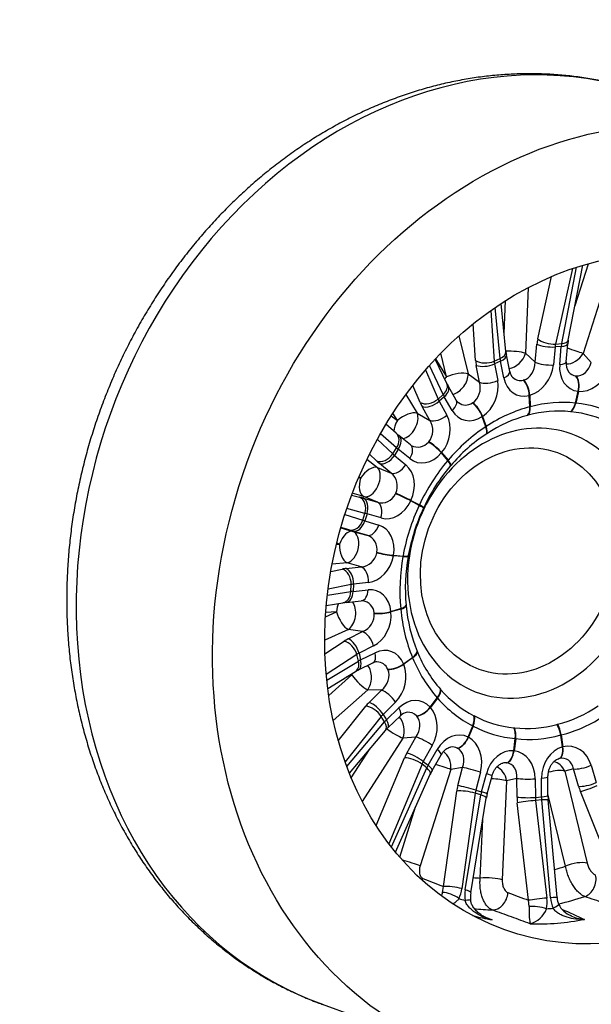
# Model space of a CAD drawing. Header units: millimetres. Extents: x 0 to 1782, y 0 to 1260.
# Tile 3 of 11: x 1022 to 1232, y 192 to 553. Entities that reach past the tile are written whole.
import ezdxf

# ---------------------------------------------------------------- set-up
doc = ezdxf.new("R2010")
doc.units = ezdxf.units.MM
doc.header["$LTSCALE"] = 6
doc.layers.add('CAP355H', color=7, linetype='Continuous')
doc.layers.add('Default', color=7, linetype='Continuous')

# ---------------------------------------------------------------- blocks, each defined once
blk = doc.blocks.new('SE1')
at = {"layer": 'CAP355H', "color": 7, "linetype": 'Continuous'}
for p, q in [((1223.87, 435.47), (1229.22, 462.92)), ((1226.33, 448.09), (1231.23, 463.49)), ((1240.44, 465.56), (1229.29, 430.53)), ((1225.35, 461.69), (1219.2, 433.99)), ((1221.44, 434.17), (1226.91, 462.2)), ((1212.62, 435.85), (1217.71, 458.79)), ((1209.14, 454.73), (1208.08, 430.61)), ((1200.93, 431.29), (1199.2, 448.89)), ((1200.29, 437.82), (1200.82, 449.93)), ((1195.35, 446.27), (1196.63, 427.67)), ((1198.79, 428.64), (1196.95, 447.39)), ((1189.83, 427.94), (1188.91, 441.4)), ((1183.71, 436.98), (1187.09, 423.05)), ((1211.68, 427.32), (1212.32, 433.92)), ((1219.2, 433.99), (1221.44, 434.17)), ((1223.08, 427.46), (1223.67, 434.06)), ((1179.18, 421.93), (1177.07, 430.62)), ((1208.08, 430.61), (1211.68, 427.32)), ((1219.02, 432.93), (1218.38, 426.33)), ((1221.3, 433.12), (1219.02, 432.93)), ((1220.71, 426.52), (1221.3, 433.12)), ((1229.29, 430.53), (1232.31, 427.19)), ((1179.25, 419.52), (1175.02, 428.48)), ((1175.09, 428.55), (1179.18, 421.93)), ((1196.63, 427.67), (1198.79, 428.64)), ((1198.95, 427.67), (1196.75, 426.69)), ((1196.75, 426.69), (1197.92, 420.55)), ((1200.17, 421.56), (1198.95, 427.67)), ((1202.35, 423.89), (1201.12, 430)), ((1171.42, 424.48), (1176.02, 413.77)), ((1177.9, 415.44), (1172.86, 426.11)), ((1187.09, 423.05), (1191.24, 420.01)), ((1191.24, 420.01), (1190.07, 426.15)), ((1169.43, 412.52), (1166.74, 418.79)), ((1182.71, 413.41), (1179.82, 418.43)), ((1226.46, 412.32), (1227.45, 416.64)), ((1227.59, 416.62), (1226.6, 412.3)), ((1164.18, 415.41), (1168.38, 408.6)), ((1176.02, 413.77), (1177.9, 415.44)), ((1178.32, 414.66), (1176.41, 412.97)), ((1176.41, 412.97), (1179.25, 407.91)), ((1181.2, 409.64), (1178.32, 414.66)), ((1209.74, 410.93), (1209.54, 415.15)), ((1209.68, 415.19), (1209.88, 410.97)), ((1226.46, 412.32), (1226.6, 412.3)), ((1161.11, 405.9), (1159.45, 408.6)), ((1168.38, 408.6), (1173, 405.98)), ((1173, 405.98), (1170.16, 411.04)), ((1209.74, 410.93), (1209.88, 410.97)), ((1224.89, 409.12), (1224.65, 409.15)), ((1158.86, 407.68), (1161.11, 405.9)), ((1193.59, 403.65), (1192.24, 407.36)), ((1192.37, 407.44), (1193.72, 403.74)), ((1209.15, 407.88), (1208.91, 407.82)), ((1160.64, 401.26), (1156.89, 404.54)), ((1193.59, 403.65), (1193.72, 403.74)), ((1153.71, 399.06), (1159.38, 393.67)), ((1160.79, 395.87), (1154.84, 401.07)), ((1165.89, 396.99), (1161.65, 400.41)), ((1193.92, 401.09), (1193.7, 400.95)), ((1159.38, 393.67), (1160.79, 395.87)), ((1161.43, 395.35), (1160, 393.12)), ((1165.66, 391.92), (1161.43, 395.35)), ((1166.18, 396.8), (1165.89, 396.99)), ((1179.58, 391.19), (1177.23, 394.01)), ((1177.33, 394.13), (1179.68, 391.32)), ((1149.9, 391.71), (1153.77, 388.67)), ((1153.42, 391.09), (1150.81, 393.56)), ((1160, 393.12), (1164.2, 389.64)), ((1179.58, 391.19), (1179.68, 391.32)), ((1153.77, 388.67), (1158.75, 386.61)), ((1158.75, 386.61), (1154.56, 390.09)), ((1180.69, 389.41), (1180.51, 389.2)), ((1146.83, 384.98), (1147.57, 384.76)), ((1147.57, 384.76), (1146.95, 385.25)), ((1144.25, 378.55), (1147.18, 377.79)), ((1148.75, 377.97), (1144.51, 379.24)), ((1148.61, 377.39), (1153.74, 375.91)), ((1153.74, 375.91), (1148.75, 377.97)), ((1169.09, 374.77), (1165.99, 376.42)), ((1166.06, 376.57), (1169.15, 374.92)), ((1149.15, 371.84), (1142.48, 373.57)), ((1169.09, 374.77), (1169.15, 374.92)), ((1170.76, 373.97), (1170.64, 373.72)), ((1141.75, 371.36), (1148.35, 369.32)), ((1148.35, 369.32), (1149.15, 371.84)), ((1149.93, 371.63), (1149.12, 369.08)), ((1149.12, 369.08), (1154.24, 367.54)), ((1155.07, 370.15), (1149.93, 371.63)), ((1140.28, 366.52), (1144.69, 365.2)), ((1143.36, 365.76), (1140.33, 366.69)), ((1144.69, 365.2), (1149.88, 363.79)), ((1149.88, 363.79), (1144.77, 365.33)), ((1138.69, 360.48), (1139.88, 360.58)), ((1139.88, 360.58), (1138.79, 360.9)), ((1163.13, 356), (1159.61, 356.3)), ((1159.64, 356.46), (1163.16, 356.16)), ((1163.13, 356), (1163.16, 356.16)), ((1165.1, 356.31), (1165.05, 356.03)), ((1136.62, 350.54), (1140.78, 351.36)), ((1142.62, 353.62), (1137.1, 353.18)), ((1142.31, 351.59), (1147.81, 352.21)), ((1147.81, 352.21), (1142.62, 353.62)), ((1144.12, 345.7), (1135.64, 344.03)), ((1144.01, 343.11), (1144.12, 345.7)), ((1144.96, 345.83), (1144.84, 343.21)), ((1144.84, 343.21), (1150.34, 343.77)), ((1150.46, 346.45), (1144.96, 345.83)), ((1135.37, 341.77), (1144.01, 343.11)), ((1134.99, 338.05), (1141.08, 339)), ((1142.35, 339.15), (1147.84, 339.71)), ((1158.71, 335.79), (1162.29, 336.86)), ((1162.31, 336.7), (1158.72, 335.63)), ((1162.31, 336.7), (1162.29, 336.86)), ((1164.27, 338.13), (1164.29, 337.86)), ((1134.68, 333.87), (1138.78, 335.72)), ((1138.78, 335.72), (1134.78, 335.39)), ((1143.11, 329.18), (1134.42, 325.28)), ((1148.33, 328.43), (1143.11, 329.18)), ((1143.03, 325.76), (1148.33, 328.43)), ((1134.5, 320.3), (1141.56, 324.92)), ((1152.29, 323.15), (1146.99, 320.48)), ((1146.19, 320.01), (1134.96, 312.67)), ((1146.77, 317.61), (1146.19, 320.01)), ((1146.99, 320.48), (1147.58, 318.04)), ((1147.58, 318.04), (1152.89, 320.65)), ((1163.36, 316.57), (1166.63, 318.92)), ((1166.69, 318.78), (1163.41, 316.44)), ((1166.69, 318.78), (1166.63, 318.92)), ((1168.34, 321.23), (1168.43, 320.99)), ((1135.17, 310.56), (1146.77, 317.61)), ((1146.8, 314.34), (1152.11, 316.95)), ((1135.51, 307.56), (1145.71, 313.75)), ((1135.86, 305.03), (1144.4, 312.61)), ((1144.4, 312.61), (1142.25, 311.65)), ((1176.91, 307.25), (1177.07, 307.07)), ((1150.18, 307.03), (1137.53, 295.8)), ((1155.25, 306.89), (1150.18, 307.03)), ((1150.71, 302.42), (1155.25, 306.89)), ((1173.13, 300.69), (1175.75, 304.09)), ((1175.85, 303.99), (1173.22, 300.59)), ((1175.85, 303.99), (1175.75, 304.09)), ((1139.39, 288.39), (1149.46, 301.05)), ((1160.37, 302.51), (1155.82, 298.04)), ((1157.07, 296.03), (1161.64, 300.45)), ((1155.15, 297.29), (1141.87, 280.61)), ((1156.37, 295.3), (1155.15, 297.29)), ((1155.82, 298.04), (1157.07, 296.03)), ((1157.6, 293.11), (1162.18, 297.53)), ((1189.16, 297.57), (1189.37, 297.46)), ((1142.51, 278.86), (1156.37, 295.3)), ((1187.07, 289.7), (1188.77, 293.83)), ((1188.89, 293.77), (1187.19, 289.64)), ((1188.89, 293.77), (1188.77, 293.83)), ((1203.87, 293.13), (1204.11, 293.1)), ((1219.61, 294.37), (1219.85, 294.43)), ((1143.44, 276.43), (1156.69, 292.13)), ((1163.14, 289.33), (1148.2, 266.02)), ((1167.9, 289.7), (1163.14, 289.33)), ((1164.58, 283.86), (1167.9, 289.7)), ((1221.25, 290.51), (1221.11, 290.47)), ((1221.72, 286.1), (1221.11, 290.47)), ((1221.25, 290.51), (1221.86, 286.14)), ((1173.92, 286.57), (1170.6, 280.73)), ((1203.81, 284.67), (1204.39, 289.14)), ((1204.53, 289.12), (1203.95, 284.66)), ((1204.53, 289.12), (1204.39, 289.14)), ((1144.14, 274.73), (1150.84, 285.2)), ((1153.31, 257.2), (1163.7, 282.08)), ((1172.37, 279.34), (1175.74, 285.15)), ((1173.84, 277.42), (1177.2, 283.23)), ((1170.13, 279.76), (1157.95, 250.58)), ((1158.89, 249.36), (1171.88, 278.38)), ((1171.88, 278.38), (1170.13, 279.76)), ((1170.6, 280.73), (1172.37, 279.34)), ((1185.03, 278.55), (1180.72, 277.83)), ((1183.29, 271.9), (1185.03, 278.55)), ((1232.25, 279.37), (1234.11, 273.02)), ((1160.37, 247.52), (1173.17, 276.12)), ((1180.72, 277.83), (1169.46, 242.46)), ((1191.61, 276.89), (1189.88, 270.23)), ((1192, 269.6), (1193.79, 276.24)), ((1194.07, 268.83), (1195.86, 275.47)), ((1216.39, 268.28), (1216.39, 275.11)), ((1225.76, 278.03), (1222.56, 277.2)), ((1222.56, 277.2), (1230.77, 243.41)), ((1227.62, 271.68), (1225.76, 278.03)), ((1201.19, 273.65), (1199.59, 237.29)), ((1204.97, 274.53), (1201.19, 273.65)), ((1205.02, 267.7), (1204.97, 274.53)), ((1211.71, 274.41), (1211.76, 267.58)), ((1214.04, 267.76), (1214.04, 274.6)), ((1177.98, 234.81), (1182.89, 269.88)), ((1189.67, 269.13), (1184.76, 234.06)), ((1186.03, 233.68), (1191.76, 268.5)), ((1191.76, 268.5), (1189.67, 269.13)), ((1189.88, 270.23), (1192, 269.6)), ((1211.76, 267.58), (1214.04, 267.76)), ((1222.86, 242.29), (1216.39, 268.9)), ((1241.6, 236.49), (1228.29, 269.76)), ((1161.93, 245.67), (1167.79, 264.09)), ((1188.02, 232.49), (1193.74, 267.31)), ((1209.29, 229.8), (1205.14, 265.63)), ((1214.08, 266.63), (1211.84, 266.45)), ((1211.84, 266.45), (1215.99, 230.62)), ((1217.35, 230.73), (1214.08, 266.63)), ((1219.73, 230.76), (1216.46, 266.67)), ((1191.51, 237.96), (1192.45, 259.48)), ((1177.7, 232.71), (1177.98, 234.81)), ((1209.53, 227.55), (1209.29, 229.8)), ((1133.52, 191.61), (1183.65, 173.49))]:
    blk.add_line(p, q, dxfattribs=at)
for centre, radius, start, end in [((1239.74, 432.53), 16.14, 169.5328, 174.5856), ((1216.24, 432.96), 15.41, 186.2433, 191.0746), ((1227.94, 426.69), 4.92, 171.049, 217.456), ((1205.97, 424.42), 3.66, 188.2457, 225.6526), ((1195.57, 427.42), 18.13, 205.8345, 209.7294), ((1184.9, 414.56), 2.48, 207.7387, 234.9937), ((1220.29, 366.83), 42.54, 84.1128, 105.1881), ((1221.38, 370.91), 38.37, 61.9981, 84.7493), ((1222.01, 358.58), 50.95, 104.8999, 123.4589), ((1188.33, 433.3), 42.35, 229.1665, 230.9601), ((1227.32, 349.95), 61.08, 123.3982, 139.7654), ((1233.25, 344.68), 69.02, 139.8323, 154.8826), ((1235.2, 343.59), 71.25, 154.9845, 169.7201), ((1230.71, 344.18), 66.72, 169.7686, 185.2017), ((1145.23, 311.07), 28.24, 95.8714, 98.4611), ((1148.05, 338.2), 1.53, 76.9146, 97.6767), ((1221.59, 342.98), 57.52, 185.1093, 202.2229), ((1212.58, 338.74), 47.58, 201.9116, 221.4483), ((1153.48, 314.42), 2.88, 88.4977, 118.494), ((1154.16, 299.49), 16.57, 116.3604, 120.6481), ((1207.66, 333.53), 40.45, 220.8711, 242.7783), ((1208.38, 340.03), 47.03, 284.1169, 304.2419), ((1165.22, 294.69), 4.16, 97.7441, 136.9624), ((1207.28, 331.01), 38.04, 241.896, 264.8515), ((1168.38, 282.06), 15.44, 134.2927, 139.2462), ((1208.63, 333.45), 40.6, 263.6038, 285.697), ((1188.24, 269.21), 16.58, 150.3012, 155.3481), ((1211.89, 264.17), 18.42, 165.3466, 170.1983), ((1237.21, 268.42), 20.82, 180.3805, 184.8278), ((1171.85, 235.81), 13.03, 335.5388, 352.2782), ((1200.33, 231.35), 14.48, 170.7343, 186.3316), ((1197.18, 230.96), 9.29, 170.5432, 186.4502), ((1202.4, 229.02), 13.68, 350.197, 6.7067), ((1231.21, 231.98), 13.92, 185.1555, 201.4809), ((1228.29, 231.46), 8.58, 184.6506, 201.6085), ((1227.71, 231.91), 8.22, 206.0803, 249.7395), ((1211.32, 308.24), 87.02, 254.9447, 259.8027), ((1236.2, 225.67), 26.74, 175.9608, 189.6782), ((1207.51, 229.8), 8.93, 285.1352, 339.6307), ((6071.17, 10947.79), 11767.09, 245.660361, 245.705102), ((5231.88, 9888.43), 10474.6, 247.319436, 247.337021), ((1212.61, 310.61), 89.48, 268.2249, 281.0759), ((1230.45, 235.56), 12.77, 243.8382, 267.1042)]:
    blk.add_arc(centre, radius, start, end, dxfattribs=at)
for centre, major_axis, ratio, start_param, end_param in [((1193.87, 358.54), (60.34, 166.93), 0.827748, 0, 3.141593), ((1218.55, 430.92), (-1.06, 10.95), 0.568203, 1.050213, 1.239004), ((1216.42, 434.31), (4.98, -0.48), 0.267807, 3.771451, 5.290091), ((1216.72, 436.24), (4.88, -1.08), 0.40934, 3.812905, 5.333337), ((1222.64, 431.32), (-0.67, 5.96), 0.604099, 1.040809, 1.2296), ((1223.94, 431.42), (-0.34, 5.99), 0.445181, 1.069507, 1.258298), ((1218.69, 434.5), (-4.98, 0.44), 0.272643, 2.14633, 3.139001), ((1218.96, 436.42), (-4.91, 0.96), 0.424374, 2.181019, 3.141593), ((1195.95, 430.8), (-4.98, -0.49), 0.569813, 2.121247, 3.141593), ((1203.17, 430.14), (5.99, -0.26), 0.198241, 0.617509, 1.965002), ((1203.17, 430.14), (4.05, 4.42), 0.696591, 3.85892, 5.37075), ((1224.7, 431.89), (4.45, 4.03), 0.74876, 3.79828, 5.140448), ((1224.7, 431.89), (5.72, -1.82), 0.026331, 0.647562, 1.787063), ((1196.53, 423.39), (-4.75, 9.93), 0.481131, 0.881691, 1.070482), ((1193.79, 429.83), (4.99, 0.34), 0.557269, 3.758978, 5.279409), ((1194.02, 428.04), (4.91, 0.94), 0.42012, 3.699836, 5.218475), ((1200.49, 425.28), (-2.71, 5.36), 0.516692, 0.869437, 1.058228), ((1201.75, 425.84), (-2.25, 5.57), 0.357965, 0.907038, 1.095829), ((1196.22, 429.02), (-4.9, -0.98), 0.424155, 2.073126, 3.138633), ((1206.45, 427.13), (-0.29, -6.48), 0.805884, 0.244763, 1.636301), ((1215.77, 427.71), (4.98, -0.48), 0.267807, 3.771451, 5.290091), ((1230.07, 427.46), (4.99, 10.14), 0.787257, 2.026808, 3.418346), ((1218.1, 427.9), (-4.98, 0.44), 0.272643, 2.14633, 3.141593), ((1227.46, 428.84), (-0.93, -6.49), 0.776431, 0.034489, 1.426027), ((1182.34, 420.79), (5.83, 1.42), 0.350745, 0.539016, 2.057453), ((1182.34, 420.79), (3.55, 4.84), 0.653063, 3.801879, 5.595526), ((1197.45, 422.91), (-4.9, -0.98), 0.424155, 2.073126, 3.141593), ((1209.06, 425.75), (4.61, 10.2), 0.801333, 3.721801, 5.113339), ((1227.46, 428.84), (1.15, 6.46), 0.751257, 2.616979, 3.193863), ((1229.96, 427.47), (4.97, 10.12), 0.805067, 3.438601, 4.830139), ((1174.72, 417.39), (-4.52, -2.13), 0.681615, 1.990867, 3.141593), ((1182.34, 420.79), (5.11, 3.15), 0.468917, -4.356019, -4.170872), ((1186.13, 418.01), (0.24, -6.34), 0.851525, 0.468323, 1.859861), ((1195.2, 421.9), (4.91, 0.94), 0.42012, 3.699836, 5.218475), ((1188.86, 416.66), (4.34, 10.22), 0.80104, 4.017075, 5.408613), ((1209.17, 425.78), (4.46, 10.31), 0.782692, 2.295802, 3.68734), ((1206.45, 427.13), (0.47, 6.5), 0.775808, 2.593841, 3.400853), ((1212.43, 421.64), (-7.17, -1.56), 0.042581, -0.807571, -0.780071), ((1206.82, 416.5), (1.24, -4.84), 0.502147, 1.162559, 2.496873), ((1207.07, 416.57), (1.29, -4.83), 0.472581, 1.157602, 2.491916), ((1232.49, 423.28), (-7.69, -0.39), 0.129477, 0.685092, 0.712592), ((1224.84, 418.02), (-0.55, -4.97), 0.562585, 1.352507, 2.686821), ((1225.1, 417.99), (-0.46, -4.98), 0.536171, 1.342619, 2.676933), ((1175.49, 415.94), (-4.34, -2.49), 0.541269, 1.942821, 3.139883), ((1232.49, 423.28), (-6.49, -5.96), 0.459669, 0.373219, 0.400719), ((1172.85, 415.72), (4.59, 1.97), 0.67279, 3.63597, 5.156402), ((1176.8, 408.59), (-7.53, 8.02), 0.351279, 0.768729, 0.95752), ((1173.58, 414.25), (4.36, 2.45), 0.538431, 3.571273, 5.089912), ((1180.22, 411.79), (-4.22, 4.28), 0.386748, 0.758083, 0.946874), ((1181.31, 412.76), (-3.77, 4.68), 0.228121, 0.789421, 0.978211), ((1178.37, 410.92), (-4.34, -2.49), 0.541269, 1.942821, 3.141593), ((1186.13, 418.01), (-0.16, 6.41), 0.816983, 2.581462, 3.61307), ((1193.04, 412.94), (-6.32, -2.74), 0.223661, -0.932511, -0.905011), ((1189.41, 408.64), (2.72, -4.19), 0.393741, 1.020112, 2.354426), ((1189.64, 408.79), (2.74, -4.18), 0.361546, 1.018464, 2.352778), ((1212.43, 421.64), (-5.07, -6.2), 0.453186, 0.543959, 0.571459), ((1212.89, 354.9), (27.46, 53.27), 0.804368, 0.299907, 0.628954), ((1223.85, 413.7), (-0.54, -4.97), 0.562253, 0.478231, 1.351278), ((1224.1, 413.67), (-0.48, -4.98), 0.536524, 0.470719, 1.343765), ((1213.74, 354.81), (28.6, 52.74), 0.817762, 0.005286, 0.334332), ((1164.28, 404.76), (5.11, 3.15), 0.468917, 0.40873, 1.927166), ((1164.28, 404.76), (2.95, 5.22), 0.622438, 3.602197, 5.818081), ((1188.96, 416.73), (4, 10.41), 0.784379, 2.574411, 3.96595), ((1212.03, 354.67), (25.89, 53.95), 0.793489, 0.589754, 0.9188), ((1207.02, 412.28), (1.25, -4.84), 0.501511, 0.288527, 1.161573), ((1207.27, 412.35), (1.28, -4.83), 0.473236, 0.285466, 1.158512), ((1164.28, 404.76), (3.71, 4.72), 0.541187, 1.747908, 2.537376), ((1207.73, 353.53), (17.16, 47.48), 0.827748, 0, 1.38528), ((1168.5, 402.37), (0.37, -6.15), 0.909983, 0.752909, 2.144447), ((1176.42, 409.19), (4.36, 2.45), 0.538431, 3.571273, 5.089912), ((1171.34, 401.09), (4.18, 10.21), 0.801213, 4.325032, 5.71657), ((1193.04, 412.94), (-3.8, -6.07), 0.458721, 0.767134, 0.794634), ((1157.35, 397.5), (-3.29, -3.77), 0.748836, 1.779699, 3.141593), ((1211.24, 354.16), (24.05, 54.69), 0.785598, 0.87708, 1.206126), ((1190.76, 404.94), (2.73, -4.19), 0.39285, 0.146391, 1.019437), ((1190.99, 405.09), (2.73, -4.19), 0.362451, 0.14603, 1.019076), ((1207.73, 353.53), (17.16, 47.48), 0.827748, 1.757167, 6.283185), ((1158.51, 396.53), (-3.14, -3.89), 0.612522, 1.755713, 3.139841), ((1168.5, 402.37), (-0.59, 6.22), 0.872686, 2.594613, 3.851918), ((1176.21, 398.01), (-5.02, -3.96), 0.40263, -1.121762, -1.094262), ((1174.31, 395.19), (3.81, -3.24), 0.24798, 0.930684, 2.264998), ((1174.5, 395.41), (3.81, -3.24), 0.213934, 0.93046, 2.264774), ((1164.63, 393.45), (-4.88, 3.5), 0.068439, 0.718527, 0.907318), ((1162.74, 393.1), (-3.14, -3.89), 0.612522, 1.755713, 3.141593), ((1171.42, 401.19), (3.66, 10.44), 0.789877, 2.866597, 4.258135), ((1176.21, 398.01), (-2.81, -5.79), 0.474324, 1.058891, 1.086391), ((1155.94, 395.3), (3.44, 3.63), 0.744593, 3.432211, 4.952642), ((1161.28, 387.97), (-9.44, 5.66), 0.191377, 0.709317, 0.898108), ((1157.08, 394.29), (3.19, 3.85), 0.611157, 3.385666, 4.904305), ((1163.81, 392.18), (-5.23, 2.96), 0.227039, 0.702503, 0.891294), ((1210.6, 353.41), (22.05, 55.45), 0.780977, 1.163231, 1.492277), ((1176.66, 392.37), (3.81, -3.24), 0.246908, 0.057259, 0.930305), ((1176.85, 392.6), (3.81, -3.24), 0.215014, 0.05774, 0.930786), ((1150.74, 383.62), (3.71, 4.72), 0.541187, 0.229471, 1.747908), ((1150.74, 383.62), (2.29, 5.55), 0.607714, 3.229366, 6.039942), ((1161.28, 390.82), (3.19, 3.85), 0.611157, 3.385666, 4.904305), ((1158.21, 380.56), (4.09, 10.21), 0.799239, 4.640319, 6.031857), ((1150.74, 383.62), (1.72, 5.75), 0.560482, 1.538996, 3.057433), ((1155.29, 381.74), (-1.82, -5.72), 0.958366, 1.427743, 2.819281), ((1154.98, 374.53), (-10.38, 3.64), 0.069651, -0.885531, -0.69674), ((1145.53, 373.08), (-1.26, -4.84), 0.764896, 1.512876, 3.033307), ((1146.96, 372.69), (-1.38, -4.8), 0.630939, 1.533102, 3.051741), ((1155.29, 381.74), (-0.2, 6.06), 0.935547, 2.830096, 4.221635), ((1152.09, 371.21), (-1.38, -4.8), 0.630939, 1.533102, 3.051741), ((1158.27, 380.68), (-3.46, -10.45), 0.796044, 0.031039, 1.422577), ((1163.6, 378.32), (-2.97, -5.25), 0.529891, -1.441, -1.4135), ((1163.01, 377.47), (4.53, -2.12), 0.07913, 0.891031, 2.225345), ((1163.14, 377.75), (4.53, -2.12), 0.044194, 0.891058, 2.225372), ((1207.73, 353.53), (17.16, 47.48), 0.827748, 1.38528, 1.757167), ((1163.6, 378.32), (-2.19, -5.62), 0.488444, 1.420499, 1.447999), ((1210.17, 352.49), (-19.97, -56.22), 0.779767, 4.590557, 4.919603), ((1166.11, 375.83), (4.53, -2.11), 0.07797, 0.017871, 0.890918), ((1166.24, 376.1), (4.52, -2.13), 0.045357, 0.018077, 0.891123), ((1144.73, 370.56), (-1.47, -4.78), 0.765651, 0.026471, 1.546902), ((1146.14, 370.13), (-1.44, -4.79), 0.631181, 0.021953, 1.540592), ((1152.87, 368.36), (-5.82, 1.51), 0.053045, 0.695931, 0.884722), ((1153.33, 369.82), (-5.62, 2.13), 0.105552, -0.881838, -0.693047), ((1143.04, 359.43), (1.72, 5.75), 0.560482, 0.02056, 1.538996), ((1143.04, 359.43), (1.57, 5.79), 0.610331, 3.451114, 6.26169), ((1151.49, 363.55), (-10.58, 3.03), 0.017034, 0.698295, 0.887086), ((1151.26, 368.59), (-1.44, -4.79), 0.631181, 0.021953, 1.540592), ((1150.76, 357.09), (-3.99, -10.28), 0.794317, 1.811735, 3.203273), ((1147.78, 358.14), (-4.29, -4.36), 0.917162, 2.204542, 3.59608), ((1143.04, 359.43), (-0.49, 5.98), 0.524913, 1.33573, 2.854166), ((1147.78, 358.14), (-3.36, -5.01), 0.94986, 0.619106, 2.010644), ((1150.78, 357.22), (3.37, 10.48), 0.800149, 3.487379, 4.878917), ((1156.43, 355.79), (0.28, 6.1), 0.503454, 1.301381, 1.328881), ((1156.61, 357.22), (4.92, -0.88), 0.09628, 4.050937, 5.385251), ((1156.66, 357.52), (4.92, -0.88), 0.131057, 4.05096, 5.385274), ((1156.43, 355.79), (1.81, 5.83), 0.485477, -1.334188, -1.306688), ((1209.99, 351.49), (-17.89, -56.95), 0.782005, 4.876358, 5.205404), ((1160.13, 356.92), (4.92, -0.87), 0.097428, 5.38511, 6.258157), ((1160.19, 357.21), (4.92, -0.89), 0.129913, 5.385465, 6.258511), ((1148.89, 349.01), (-10.98, 0.8), 0.241427, -0.910587, -0.721796), ((1140.42, 346.52), (0.97, -4.91), 0.728223, 1.261376, 2.781807), ((1141.96, 346.75), (0.56, -4.97), 0.594716, 1.318118, 2.836757), ((1147.46, 347.37), (0.56, -4.97), 0.594716, 1.318118, 2.836757), ((1148.53, 344.17), (-5.98, 0.59), 0.277008, -0.902506, -0.713715), ((1147.34, 344.69), (-0.5, 4.97), 0.596542, 3.141593, 4.466331), ((1149.72, 332.97), (-3.79, -10.42), 0.788016, 2.113905, 3.505443), ((1140.31, 343.94), (-0.77, 4.94), 0.733901, 3.141593, 4.432337), ((1141.84, 344.13), (-0.5, 4.97), 0.596542, 3.145594, 4.466331), ((1148.47, 342.67), (-6.01, -0.04), 0.118405, -0.923696, -0.734906), ((1141.95, 334.57), (0.49, -5.98), 0.524913, 3.899269, 4.477322), ((1141.95, 334.57), (-0.85, -5.94), 0.630033, 0.5315, 2.600402), ((1146.72, 333.89), (-4.4, -4.51), 0.854752, 2.508112, 3.700522), ((1159.29, 337.78), (4.98, 0.47), 0.293639, 5.331654, 6.2047), ((1159.32, 337.49), (4.98, 0.47), 0.262116, 5.331268, 6.204315), ((1210.08, 350.52), (-15.89, -57.62), 0.787623, 5.16276, 5.491807), ((1141.95, 334.57), (-2.46, 5.47), 0.437962, 1.169998, 2.688434), ((1146.72, 333.89), (-4.28, -4.51), 0.891631, 1.095869, 2.487407), ((1149.71, 333.1), (3.29, 10.55), 0.801291, 3.801371, 5.192909), ((1155.71, 336.71), (4.98, 0.47), 0.294666, 3.996876, 5.33119), ((1155.42, 332.63), (-1.91, 6.26), 0.350981, 1.027487, 1.054987), ((1155.73, 336.42), (4.98, 0.47), 0.261079, 3.997363, 5.331677), ((1155.42, 332.63), (1.4, 6.48), 0.46906, -0.991307, -0.963806), ((1149.73, 323.5), (-10.76, -2.31), 0.39388, -0.985431, -0.79664), ((1144, 321.26), (2.25, -4.47), 0.5074, 1.148616, 2.667255), ((1149.3, 323.93), (2.25, -4.47), 0.5074, 1.148616, 2.667255), ((1142.53, 320.42), (2.74, -4.19), 0.642407, 1.081815, 2.602246), ((1155.19, 310.56), (-3.47, -10.63), 0.783345, 2.401798, 3.793336), ((1150.7, 319.01), (-5.9, -1.12), 0.429344, -0.973976, -0.785185), ((1149.9, 321.44), (-2.21, 4.49), 0.510631, 3.141593, 4.295184), ((1163.64, 319.71), (4.62, 1.91), 0.429795, 5.22685, 6.099896), ((1163.75, 319.46), (4.62, 1.9), 0.399973, 5.227801, 6.100847), ((1210.43, 349.66), (-14.07, -58.19), 0.796444, 5.450663, 5.77971), ((1143.11, 318.02), (-2.59, 4.27), 0.652452, 3.141593, 4.245012), ((1151.04, 317.61), (-5.77, -1.68), 0.270697, -1.008425, -0.819635), ((1144.59, 318.83), (-2.21, 4.49), 0.510631, 3.146129, 4.295184), ((1147.57, 311.47), (-0.16, -6), 0.664893, 0.754496, 2.451648), ((1152.2, 311.34), (-4.11, -4.97), 0.803018, 2.734905, 3.697492), ((1152.2, 311.34), (-4.17, -4.85), 0.836304, 1.351445, 2.742983), ((1160.37, 317.36), (4.62, 1.92), 0.430616, 3.891767, 5.226081), ((1160.65, 311.12), (-3.56, 6.07), 0.168942, 0.863073, 0.890573), ((1160.47, 317.11), (4.63, 1.89), 0.399136, 3.894189, 5.228503), ((1155.14, 310.67), (3.15, 10.68), 0.800937, 4.10582, 5.497358), ((1160.65, 311.12), (0.73, 7.38), 0.455793, -0.721443, -0.693943), ((1147.57, 311.47), (2.46, -5.47), 0.437962, 4.256504, 4.311591), ((1147.57, 311.47), (-3.98, 4.49), 0.308141, 1.055376, 2.573812), ((1172.81, 304.77), (3.73, 3.33), 0.525052, 5.069217, 5.942263), ((1157.43, 303.19), (3.51, -3.57), 0.377538, 1.037615, 2.556254), ((1166.63, 292.05), (-3.01, -10.85), 0.783319, 2.677, 4.068539), ((1172.98, 304.57), (3.76, 3.3), 0.497504, 5.073474, 5.94652), ((1211.01, 349), (-12.54, -58.63), 0.808136, 5.741651, 6.070698), ((1157.44, 300.51), (-9.49, -5.57), 0.512116, -1.115208, -0.926417), ((1151.64, 297.34), (3.91, -3.11), 0.515847, 0.981177, 2.501609), ((1152.88, 298.72), (3.51, -3.57), 0.377538, 1.037615, 2.556254), ((1158.7, 301.12), (-3.47, 3.6), 0.381858, 3.141593, 4.182467), ((1170.19, 301.36), (3.72, 3.34), 0.525601, 3.733832, 5.068146), ((1170.36, 301.17), (3.76, 3.29), 0.496936, 3.740152, 5.074466), ((1171.62, 293.34), (-0.27, 8.25), 0.453916, -0.515654, -0.488154), ((1166.55, 292.14), (2.89, 10.84), 0.801967, 4.397177, 5.788716), ((1159.62, 296.8), (-5.24, -2.93), 0.547761, -1.103242, -0.914451), ((1159.34, 292.39), (0.47, -5.98), 0.711497, 0.980471, 2.430241), ((1163.69, 292.73), (-3.64, -5.43), 0.766682, 2.944225, 3.680803), ((1163.69, 292.73), (-3.79, -5.3), 0.795322, 1.56865, 2.960188), ((1171.62, 293.34), (-4.88, 5.64), 0.009979, -0.776954, -0.749454), ((1185.9, 294.42), (2.27, 4.45), 0.570087, 4.869057, 5.742103), ((1186.13, 294.3), (2.34, 4.42), 0.545164, 4.878002, 5.751049), ((1213.47, 348.75), (-11.76, -58.74), 0.853174, 0.382235, 0.711282), ((1160.33, 295.65), (-5, -3.33), 0.388984, -1.139991, -0.9512), ((1152.86, 295.36), (-3.82, 3.22), 0.529277, 3.141593, 4.137433), ((1154.13, 296.7), (-3.47, 3.6), 0.381858, 3.141593, 4.182467), ((1211.76, 348.62), (11.48, 58.89), 0.822148, 2.896718, 3.225765), ((1201.63, 289.67), (-0.45, -4.98), 0.56049, 1.514707, 2.387754), ((1201.88, 289.64), (-0.57, -4.97), 0.538286, 1.527402, 2.400449), ((1218.46, 290.99), (1.33, -4.82), 0.497202, 1.326957, 2.200003), ((1218.72, 291.06), (1.2, -4.85), 0.477544, 1.340308, 2.213354), ((1159.34, 292.39), (-5.05, 3.24), 0.148156, 1.231985, 2.510186), ((1171.06, 287.16), (4.35, -2.47), 0.217841, 0.981787, 2.500426), ((1182.93, 279.27), (-2.48, -11.03), 0.790059, 2.944237, 4.335775), ((1184.21, 290.28), (2.26, 4.46), 0.570323, 3.533473, 4.867787), ((1184.43, 290.17), (2.35, 4.41), 0.544907, 3.544875, 4.879189), ((1187.25, 281.05), (-1.6, 8.89), 0.463697, -0.357727, -0.330227), ((1182.82, 279.32), (2.54, 11), 0.807209, 4.677619, 6.069157), ((1212.61, 348.53), (-11.13, -58.94), 0.83761, 0.06133, 0.390376), ((1180.06, 279.85), (3.07, 5.8), 0.747259, 0.010082, 0.513109), ((1187.25, 281.05), (-5.96, 5.02), 0.178617, -0.687473, -0.659973), ((1180.06, 279.85), (-3.27, -5.69), 0.770924, 1.778229, 3.169767), ((1223.38, 275.17), (-1.53, -11.16), 0.826111, 3.485041, 4.876579), ((1219.07, 286.62), (-1.34, 4.82), 0.496813, 3.133206, 4.467521), ((1219.33, 286.69), (1.19, -4.86), 0.477915, 0.006974, 1.341288), ((1226.07, 277.08), (-4.91, 8.79), 0.508152, -0.144211, -0.116711), ((1223.27, 275.14), (-1.83, -11.13), 0.836277, 2.093343, 3.484881), ((1171.26, 282.28), (-6.9, -8.57), 0.584514, 4.984402, 5.173192), ((1166.86, 279.53), (4.61, -1.93), 0.360933, 0.944798, 2.465229), ((1167.74, 281.31), (4.35, -2.47), 0.217841, 0.981787, 2.500426), ((1172.87, 285.73), (-4.33, 2.5), 0.222827, 3.141593, 4.125111), ((1176.13, 279.19), (0.99, -5.92), 0.765283, 1.213469, 2.506363), ((1202.48, 273.45), (1.95, 11.14), 0.804471, 0.068764, 1.460302), ((1201.05, 285.2), (-0.44, -4.98), 0.560403, 0.179143, 1.513457), ((1201.3, 285.18), (-0.58, -4.97), 0.538353, 0.19427, 1.528584), ((1206.01, 275.45), (-3.18, 9.1), 0.482837, -0.235996, -0.208496), ((1202.37, 273.46), (-2.15, -11.11), 0.818503, 1.81191, 3.203448), ((1220.74, 275.69), (-2.16, -6.05), 0.77234, 2.22168, 3.613218), ((1174.42, 279.73), (-3.82, -4.63), 0.620513, 4.991873, 5.180664), ((1175.43, 278.94), (-3.62, -4.78), 0.461537, -1.314026, -1.125235), ((1168.61, 278.16), (-4.56, 2.04), 0.376433, 3.141593, 4.095628), ((1169.51, 279.92), (-4.33, 2.5), 0.222827, 3.141593, 4.125111), ((1176.13, 279.19), (-5.72, 1.82), 0.026331, 3.789155, 4.893846), ((1188.85, 277.42), (4.84, -1.26), 0.043942, 0.974922, 2.493562), ((1196.27, 273.18), (1.36, -5.84), 0.820988, 1.461108, 2.597753), ((1199.72, 273.98), (2.46, 6.02), 0.745005, 0.224406, 0.478463), ((1206.01, 275.45), (-6.79, 4.26), 0.334112, -0.608761, -0.581261), ((1199.72, 273.98), (-2.7, -5.94), 0.763529, 1.992418, 3.383956), ((1217.81, 274.93), (1.51, -5.81), 0.873157, 1.737486, 2.708671), ((1226.07, 277.08), (-7.38, 3.47), 0.473569, -0.529732, -0.502232), ((1229.72, 279.92), (4.8, 1.41), 0.278648, 3.665776, 5.184416), ((1191.03, 276.77), (-4.83, 1.3), 0.049106, 3.141593, 4.11687), ((1211.39, 275.12), (-5, 0), 0.122301, 2.128756, 3.140829), ((1217.81, 274.93), (-5.83, -1.42), 0.350745, 3.680609, 4.844677), ((1189.82, 270.59), (-3.12, -10.55), 0.603861, 4.767285, 4.956076), ((1187.12, 270.76), (4.84, -1.26), 0.043942, 0.974922, 2.493562), ((1196.27, 273.18), (-5.99, 0.26), 0.198241, 3.759102, 4.839368), ((1209.06, 274.93), (5, 0.04), 0.127136, 3.750727, 5.269366), ((1231.58, 273.57), (4.8, 1.41), 0.278648, 3.665776, 5.184416), ((1233.66, 270.69), (-4.75, 9.93), 0.481131, 1.246496, 1.435287), ((1232.25, 271.65), (4.64, 1.86), 0.11745, 3.646851, 5.167282), ((1186.71, 268.75), (4.95, -0.69), 0.192829, 0.959322, 2.479754), ((1193.65, 269.46), (-1.69, -5.76), 0.640006, 4.765854, 4.954645), ((1194.86, 269.1), (-1.74, -5.74), 0.480947, 4.770179, 4.95897), ((1188.81, 268.12), (-4.93, 0.81), 0.208881, 3.141593, 4.105732), ((1189.24, 270.13), (-4.83, 1.3), 0.049106, 3.141593, 4.11687), ((1211.33, 266.6), (1.06, -10.95), 0.568203, 4.556611, 4.745402), ((1209.11, 268.1), (5, 0.04), 0.127136, 3.750727, 5.269366), ((1215.43, 266.99), (-0.67, 5.96), 0.604099, 1.405615, 1.594405), ((1216.72, 267.1), (0.34, -5.99), 0.445181, 4.575906, 4.764696), ((1211.39, 268.28), (-5, 0), 0.122301, 2.128756, 3.141593), ((1209.24, 266.03), (4.97, 0.58), 0.027989, 1.017407, 2.537838), ((1211.48, 266.21), (-4.98, -0.45), 0.043023, 3.141593, 4.159866), ((1164.87, 243.82), (-5.72, 1.82), 0.026331, 3.789155, 5.082362), ((1207.32, 353.68), (-40.1, -110.93), 0.827748, 0.526486, 0.567444), ((1226.02, 241.14), (-5.83, -1.42), 0.350745, 3.680609, 5.199045), ((1229.16, 236.79), (-1.9, -5.69), 0.795448, 0.553289, 2.225583), ((1165.89, 239.17), (2.23, 5.57), 0.796468, 4.671952, 4.78619), ((1856.09, 121.81), (-1540.73, 550.3), 0.081676, 1.139008, 1.14444), ((1181.81, 233.68), (4.95, -0.69), 0.192829, 0.959322, 2.479754), ((1207.32, 353.68), (-40.1, -110.93), 0.827748, 0.227278, 0.253285), ((1194.68, 236.82), (-5.99, 0.26), 0.198241, 3.759102, 5.277538), ((1180.76, 230.03), (4.54, -2.09), 0.367006, 1.042578, 2.465311), ((1183.08, 233.3), (-4.93, 0.81), 0.208881, 3.141593, 4.105732), ((1196.75, 232.12), (-2.07, -5.63), 0.794391, 0.262937, 1.935232), ((1859.01, 138.1), (-1548.15, 509.26), 0.077462, 1.157904, 1.163335), ((1203.47, 352.69), (10.14, -125.71), 0.778739, -0.305428, -0.282398), ((1182.98, 229.37), (-4.97, -0.55), 0.014345, 3.14508, 4.074775), ((1213.39, 230.2), (4.97, 0.58), 0.027989, 1.017407, 2.537838), ((1214.75, 230.31), (-4.98, -0.45), 0.043023, 3.141593, 4.159866), ((1215.66, 226.46), (-4.65, -1.84), 0.131434, 2.110508, 3.140684), ((1212.51, 351.8), (-43.5, -120.34), 0.827748, 0.482948, 0.572691), ((1212.51, 351.8), (-43.5, -120.34), 0.827748, 0.196083, 0.258531), ((1213.29, 226.27), (4.92, -0.86), 0.198847, 1.050643, 2.473376), ((1204.05, 352.63), (18.62, -125.21), 0.818267, 6.217287, 6.240317)]:
    blk.add_ellipse(centre, major_axis=major_axis, ratio=ratio, start_param=start_param, end_param=end_param, dxfattribs=at)
for centre, major_axis in [((1244, 340.42), (60.34, 166.93)), ((1244, 340.42), (43.86, 121.32)), ((1205.47, 354.34), (-14.38, -39.78))]:
    blk.add_ellipse(centre, major_axis=major_axis, ratio=0.827748, dxfattribs=at)
for points, knots in [([(1254.27, 525.43), (1252.58, 526.03), (1249.44, 527.14), (1244, 528.73), (1238.3, 530.13), (1232.5, 531.28), (1226.65, 532.17), (1220.75, 532.79), (1214.81, 533.15), (1208.84, 533.25), (1202.84, 533.07), (1196.83, 532.64), (1190.81, 531.94), (1184.8, 530.97), (1178.79, 529.74), (1172.81, 528.25), (1166.86, 526.5), (1160.95, 524.49), (1155.08, 522.23), (1149.28, 519.71), (1143.54, 516.95), (1137.88, 513.94), (1132.3, 510.7), (1126.81, 507.22), (1121.43, 503.51), (1116.16, 499.58), (1111.01, 495.43), (1105.98, 491.08), (1101.09, 486.51), (1096.34, 481.76), (1091.75, 476.81), (1087.3, 471.68), (1083.02, 466.38), (1078.92, 460.92), (1074.98, 455.3), (1071.23, 449.53), (1067.67, 443.62), (1064.3, 437.58), (1061.12, 431.42), (1058.15, 425.15), (1055.39, 418.78), (1052.84, 412.31), (1050.5, 405.77), (1048.38, 399.15), (1046.49, 392.46), (1044.82, 385.73), (1043.37, 378.95), (1042.16, 372.14), (1041.18, 365.31), (1040.43, 358.47), (1039.92, 351.62), (1039.64, 344.79), (1039.6, 337.97), (1039.8, 331.18), (1040.23, 324.44), (1040.9, 317.74), (1041.81, 311.11), (1042.95, 304.55), (1044.33, 298.06), (1045.93, 291.68), (1047.77, 285.39), (1049.83, 279.22), (1052.12, 273.17), (1054.62, 267.25), (1057.34, 261.47), (1060.27, 255.84), (1063.41, 250.37), (1066.75, 245.07), (1070.28, 239.95), (1074, 235.01), (1077.91, 230.26), (1082, 225.72), (1086.25, 221.38), (1090.67, 217.25), (1095.24, 213.34), (1099.96, 209.65), (1104.83, 206.2), (1109.82, 202.98), (1114.94, 199.99), (1120.19, 197.25), (1125.5, 194.78), (1130.11, 192.85), (1132.67, 191.95), (1133.64, 191.6)], [0, 0, 0, 0, 0.010099, 0.022307, 0.034517, 0.046729, 0.058948, 0.071175, 0.083412, 0.095663, 0.107929, 0.120212, 0.132512, 0.144831, 0.157169, 0.169527, 0.181904, 0.194301, 0.206717, 0.219151, 0.231603, 0.24407, 0.256553, 0.269049, 0.281559, 0.294079, 0.30661, 0.31915, 0.331698, 0.344253, 0.356813, 0.369379, 0.381949, 0.394523, 0.407099, 0.419679, 0.43226, 0.444844, 0.457429, 0.470015, 0.482603, 0.495191, 0.507781, 0.520371, 0.532962, 0.545553, 0.558145, 0.570738, 0.58333, 0.595923, 0.608514, 0.621106, 0.633695, 0.646283, 0.658869, 0.671451, 0.684029, 0.696603, 0.70917, 0.72173, 0.734281, 0.746823, 0.759354, 0.771872, 0.784377, 0.796866, 0.809338, 0.821793, 0.834229, 0.846646, 0.859042, 0.871417, 0.883772, 0.896106, 0.90842, 0.920715, 0.932992, 0.945252, 0.957498, 0.969732, 0.981955, 0.994171, 1, 1, 1, 1]), ([(1177.2, 283.23), (1177.31, 283.41), (1177.59, 283.87), (1178.18, 284.61), (1178.92, 285.28), (1179.65, 285.73), (1180.23, 285.96), (1180.49, 285.99), (1180.59, 286)], [0, 0, 0, 0, 0.094887, 0.297286, 0.497844, 0.698416, 0.90253, 1, 1, 1, 1]), ([(1195.86, 275.47), (1195.92, 275.68), (1196.08, 276.24), (1196.49, 277.21), (1197.11, 278.2), (1197.81, 279.02), (1198.55, 279.62), (1199.25, 280.01), (1199.62, 280.11), (1199.82, 280.15)], [0, 0, 0, 0, 0.075083, 0.236158, 0.394957, 0.55144, 0.706925, 0.86369, 1, 1, 1, 1]), ([(1216.39, 275.11), (1216.39, 275.33), (1216.41, 275.9), (1216.56, 276.97), (1216.92, 278.17), (1217.44, 279.27), (1218.08, 280.2), (1218.8, 280.94), (1219.55, 281.47), (1220.1, 281.71), (1220.36, 281.79), (1220.42, 281.81)], [0, 0, 0, 0, 0.061697, 0.195989, 0.328465, 0.458572, 0.586508, 0.713248, 0.840566, 0.972111, 1, 1, 1, 1]), ([(1169.46, 242.46), (1169.3, 241.96), (1169.2, 241.44), (1169.15, 240.7), (1169.15, 240.45), (1169.18, 239.98), (1169.21, 239.75), (1169.31, 239.33), (1169.37, 239.12), (1169.52, 238.75), (1169.61, 238.59), (1169.82, 238.29), (1169.94, 238.16), (1170.19, 237.95), (1170.33, 237.87), (1170.47, 237.81)], [0, 0, 0, 0, 0.25, 0.25, 0.375, 0.375, 0.5, 0.5, 0.625, 0.625, 0.75, 0.75, 0.875, 0.875, 1, 1, 1, 1]), ([(1229.92, 231.15), (1229.56, 231.28), (1229.2, 231.47), (1228.65, 231.84), (1228.47, 231.97), (1228.09, 232.27), (1227.91, 232.43), (1227.35, 232.95), (1226.99, 233.35), (1226.29, 234.22), (1225.94, 234.71), (1225.29, 235.73), (1224.98, 236.27), (1224.55, 237.13), (1224.41, 237.42), (1224.15, 238.01), (1224.02, 238.31), (1223.67, 239.21), (1223.47, 239.82), (1223.11, 241.06), (1222.97, 241.68), (1222.86, 242.29)], [0, 0, 0, 0, 0.125, 0.125, 0.1875, 0.1875, 0.25, 0.25, 0.375, 0.375, 0.5, 0.5, 0.625, 0.625, 0.6875, 0.6875, 0.75, 0.75, 0.875, 0.875, 1, 1, 1, 1]), ([(1230.77, 243.41), (1230.89, 242.93), (1231.06, 242.44), (1231.39, 241.73), (1231.51, 241.5), (1231.77, 241.05), (1231.91, 240.84), (1232.2, 240.44), (1232.35, 240.25), (1232.66, 239.91), (1232.81, 239.76), (1233.13, 239.48), (1233.29, 239.37), (1233.61, 239.18), (1233.76, 239.11), (1233.91, 239.06)], [0, 0, 0, 0, 0.25, 0.25, 0.375, 0.375, 0.5, 0.5, 0.625, 0.625, 0.75, 0.75, 0.875, 0.875, 1, 1, 1, 1]), ([(1195.92, 226.26), (1195.56, 226.39), (1195.22, 226.59), (1194.72, 226.97), (1194.56, 227.11), (1194.24, 227.42), (1194.08, 227.6), (1193.63, 228.14), (1193.35, 228.56), (1192.84, 229.48), (1192.6, 229.99), (1192.2, 231.07), (1192.02, 231.63), (1191.81, 232.53), (1191.74, 232.84), (1191.63, 233.46), (1191.59, 233.78), (1191.47, 234.73), (1191.43, 235.37), (1191.42, 236.68), (1191.45, 237.32), (1191.51, 237.96)], [0, 0, 0, 0, 0.125, 0.125, 0.1875, 0.1875, 0.25, 0.25, 0.375, 0.375, 0.5, 0.5, 0.625, 0.625, 0.6875, 0.6875, 0.75, 0.75, 0.875, 0.875, 1, 1, 1, 1]), ([(1199.59, 237.29), (1199.57, 236.78), (1199.61, 236.25), (1199.74, 235.49), (1199.8, 235.24), (1199.95, 234.76), (1200.03, 234.53), (1200.22, 234.1), (1200.33, 233.89), (1200.56, 233.52), (1200.68, 233.36), (1200.95, 233.06), (1201.09, 232.94), (1201.37, 232.73), (1201.52, 232.65), (1201.67, 232.6)], [0, 0, 0, 0, 0.25, 0.25, 0.375, 0.375, 0.5, 0.5, 0.625, 0.625, 0.75, 0.75, 0.875, 0.875, 1, 1, 1, 1]), ([(1177.34, 231.37), (1177.35, 231.42), (1177.36, 231.47), (1177.46, 231.87), (1177.56, 232.26), (1177.7, 232.71)], [0.8562917, 0.8562917, 0.8562917, 0.8562917, 0.875, 0.875, 1, 1, 1, 1]), ([(1183.71, 230.42), (1183.42, 230.03), (1183.12, 229.72), (1182.53, 229.17), (1182.23, 228.94), (1181.79, 228.66), (1181.65, 228.58), (1181.52, 228.5)], [0, 0, 0, 0, 0.125, 0.125, 0.25, 0.25, 0.3097825, 0.3097825, 0.3097825, 0.3097825]), ([(1195.91, 222.6), (1195.65, 222.66), (1195.39, 222.73), (1194.88, 222.87), (1194.63, 222.95), (1193.87, 223.19), (1193.36, 223.38), (1191.89, 223.99), (1190.95, 224.47), (1189.61, 225.33), (1189.17, 225.65), (1188.35, 226.31), (1187.96, 226.67), (1187.23, 227.44), (1186.9, 227.86), (1186.47, 228.53), (1186.34, 228.76), (1186.11, 229.24), (1186.01, 229.49), (1185.93, 229.75)], [0, 0, 0, 0, 0.0625, 0.0625, 0.125, 0.125, 0.25, 0.25, 0.5, 0.5, 0.625, 0.625, 0.75, 0.75, 0.875, 0.875, 0.9375, 0.9375, 1, 1, 1, 1]), ([(1194.22, 223.24), (1193.91, 223.35), (1193.1, 223.67), (1191.75, 224.49), (1190.37, 225.6), (1189.26, 226.82), (1188.49, 228.06), (1188.06, 229.12), (1188, 229.7), (1187.98, 229.92)], [0, 0, 0, 0, 0.095715, 0.294411, 0.482993, 0.656381, 0.808541, 0.938254, 1, 1, 1, 1]), ([(1243.96, 226.51), (1241.65, 227.27), (1239.34, 228.03), (1237.03, 228.8), (1234.66, 229.58), (1232.29, 230.37), (1229.92, 231.15)], [0, 0, 0, 0, 0.493334, 0.493334, 0.493334, 1, 1, 1, 1]), ([(1209.84, 221.17), (1207.55, 222.01), (1205.26, 222.84), (1202.97, 223.68), (1200.62, 224.54), (1198.27, 225.4), (1195.92, 226.26)], [0, 0, 0, 0, 0.493334, 0.493334, 0.493334, 1, 1, 1, 1]), ([(1229.8, 222.8), (1229.53, 222.79), (1229.27, 222.78), (1228.73, 222.78), (1228.47, 222.79), (1227.67, 222.82), (1227.13, 222.86), (1225.55, 223.05), (1224.51, 223.25), (1222.98, 223.71), (1222.48, 223.89), (1221.51, 224.3), (1221.04, 224.53), (1220.13, 225.06), (1219.69, 225.37), (1219.1, 225.88), (1218.91, 226.06), (1218.57, 226.45), (1218.4, 226.66), (1218.26, 226.88)], [0, 0, 0, 0, 0.0625, 0.0625, 0.125, 0.125, 0.25, 0.25, 0.5, 0.5, 0.625, 0.625, 0.75, 0.75, 0.875, 0.875, 0.9375, 0.9375, 1, 1, 1, 1]), ([(1194.21, 223.2), (1194.33, 223.15), (1194.45, 223.11), (1194.79, 222.97), (1195.01, 222.89), (1195.46, 222.74), (1195.68, 222.67), (1195.91, 222.6)], [0.8407436, 0.8407436, 0.8407436, 0.8407436, 0.875, 0.875, 0.9375, 0.9375, 1, 1, 1, 1])]:
    blk.add_open_spline(points, degree=3, knots=knots, dxfattribs=at)

msp = doc.modelspace()

# ---------------------------------------------------------------- block references
at = {"layer": 'Default'}
msp.add_blockref('SE1', (0, 0), dxfattribs=at)

doc.saveas('drawing.dxf')
